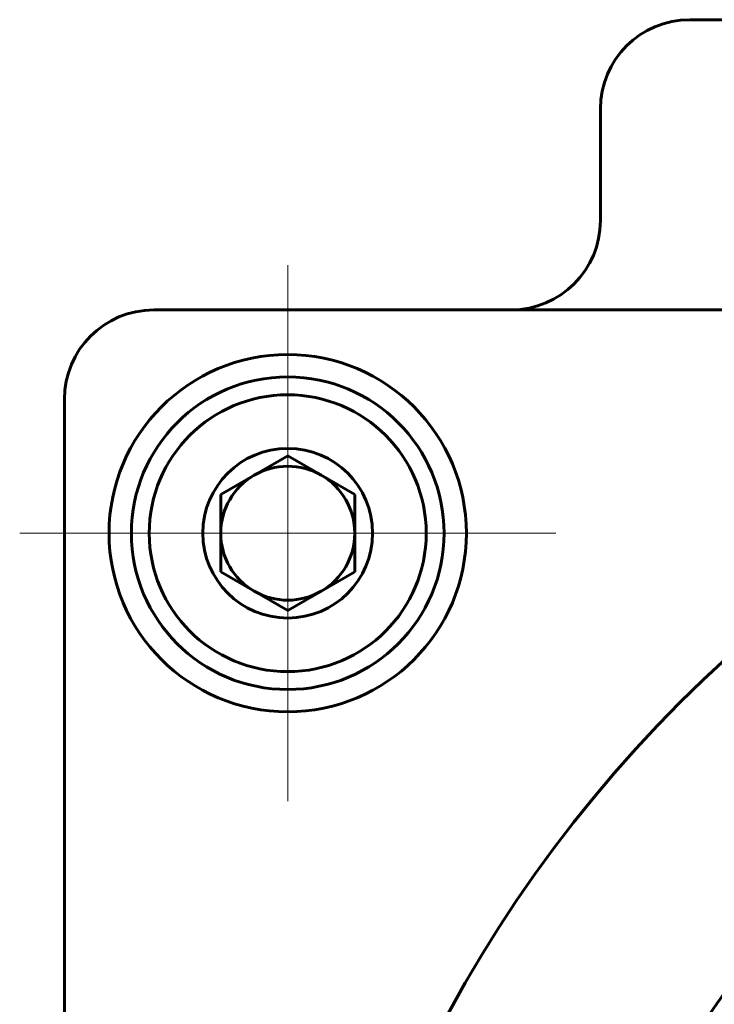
# Model space of a CAD drawing. Header units: millimetres. Extents: x -76 to 189, y -48 to 47.
# Tile 10 of 14: x 106 to 122, y 4 to 26. Entities that reach past the tile are written whole.
import ezdxf

# ---------------------------------------------------------------- set-up
doc = ezdxf.new("R2010")
doc.units = ezdxf.units.MM
doc.linetypes.add('K5LT_AXLED', pattern=[12, 7.5, -1.5, 1.5, -1.5])
doc.linetypes.add('K5LT_BASIC', pattern=[0])
doc.layers.add('Системный слой (1)', color=7, linetype='Continuous', true_color=0x6c6c6c)

# ---------------------------------------------------------------- blocks, each defined once
blk = doc.blocks.new('U68')
at = {"layer": 'Системный слой (1)', "color": 30, "linetype": 'K5LT_AXLED', "lineweight": 18, "true_color": 0xff8000}
for q in [(112.499, 20.5), (106.499, 14.5), (118.499, 14.5), (112.499, 8.5)]:
    blk.add_line((112.499, 14.5), q, dxfattribs=at)

msp = doc.modelspace()

# ---------------------------------------------------------------- linework, layer by layer
at = {"layer": 'Системный слой (1)', "color": 150, "linetype": 'K5LT_BASIC', "lineweight": 60, "true_color": 0x0080ff}
for p, q in [((163.499, 26), (121.499, 26)), ((119.499, 24), (119.499, 21.5)), ((142.499, 19.5), (109.499, 19.5)), ((107.499, 17.5), (107.499, -40)), ((112.499, 16.232), (110.999, 15.366)), ((113.999, 15.366), (112.499, 16.232)), ((110.999, 15.366), (110.999, 13.634)), ((113.999, 13.634), (113.999, 15.366)), ((110.999, 13.634), (112.499, 12.768)), ((112.499, 12.768), (113.999, 13.634))]:
    msp.add_line(p, q, dxfattribs=at)
for centre, radius in [((142.499, -10.5), 30), ((112.499, 14.5), 4), ((112.499, 14.5), 3.5), ((112.499, 14.5), 3.1), ((112.499, 14.5), 1.9), ((142.499, -10.5), 25)]:
    msp.add_circle(centre, radius, dxfattribs=at)
for centre, radius, start, end in [((121.499, 24), 2, 90, 180), ((117.499, 21.5), 2, 270, 0), ((109.499, 17.5), 2, 90, 180), ((112.499, 14.5), 1.5, 90, 120), ((112.499, 14.5), 1.5, 60, 90), ((112.499, 14.5), 1.5, 120, 180), ((112.499, 14.5), 1.5, 0, 60), ((112.499, 14.5), 1.5, 180, 240), ((112.499, 14.5), 1.5, 300, 0), ((112.499, 14.5), 1.5, 240, 300)]:
    msp.add_arc(centre, radius, start, end, dxfattribs=at)

# ---------------------------------------------------------------- block references
at = {"layer": 'Системный слой (1)'}
msp.add_blockref('U68', (0, 0), dxfattribs=at)

doc.saveas('drawing.dxf')
